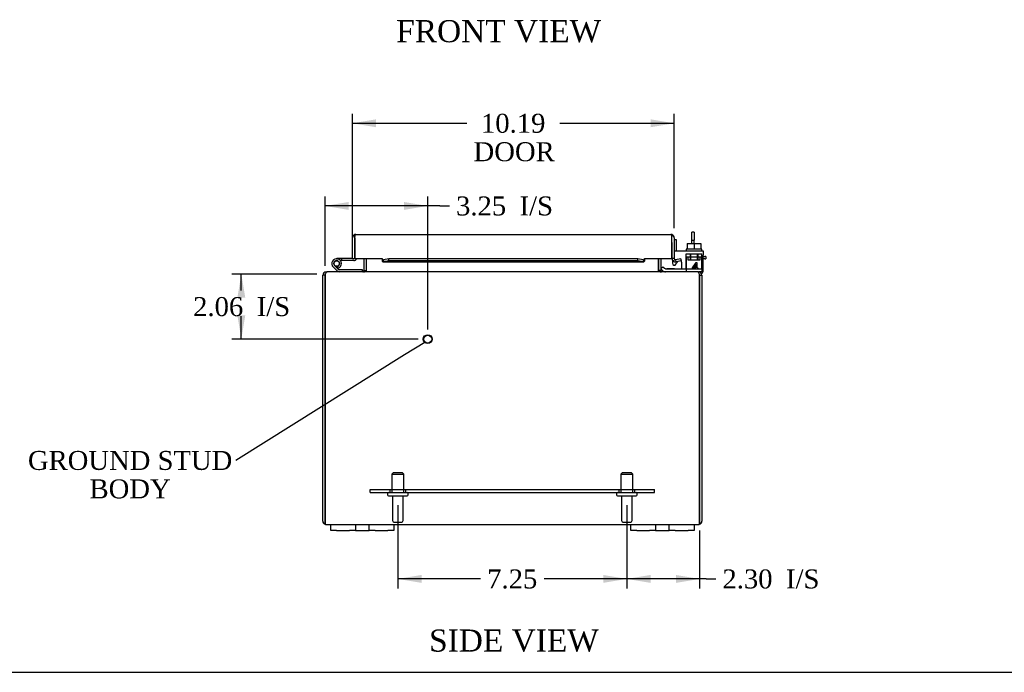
# Model space of a CAD drawing. Header units: inches. Extents: x 0 to 120, y -1 to 80.
# Tile 2 of 11: x 22 to 53, y 0 to 21. Entities that reach past the tile are written whole.
import ezdxf
from ezdxf import colors
from ezdxf.entities.mleader import LeaderData, LeaderLine
from ezdxf.enums import TextEntityAlignment as Align
from ezdxf.lldxf.tags import DXFTag
from ezdxf.math import Vec2, Vec3

# ---------------------------------------------------------------- set-up
doc = ezdxf.new("R2010")
doc.units = ezdxf.units.IN
doc.header["$MEASUREMENT"] = 0
for name, color, linetype in [('COM40153-1', 7, 'Continuous'), ('COM40153-2', 7, 'Continuous'), ('COM42667', 7, 'Continuous'), ('COM42780', 7, 'Continuous'), ('COM42947', 7, 'Continuous'), ('COM48470', 7, 'Continuous'), ('COM71102-5', 7, 'Continuous'), ('Default', 7, 'Continuous'), ('FET07710', 7, 'Continuous'), ('GSK10080', 7, 'Continuous'), ('HNG10610-16B', 7, 'Continuous'), ('HNG10610-16C', 7, 'Continuous'), ('HNG10620-16P', 7, 'Continuous'), ('SCC19011', 7, 'Continuous'), ('STD21878', 7, 'Continuous'), ('STD26094', 7, 'Continuous'), ('WAF25035', 7, 'Continuous')]:
    doc.layers.add(name, color=color, linetype=linetype)
doc.styles.add('SEACAD_Times_New_Roman', font='times.ttf')
tags = doc.linetypes.add('HIDDEN2', pattern=[0.1875, 0.125, -0.0625]).pattern_tags.tags
tags[6:7] = [DXFTag(74, 4), DXFTag(75, 0), DXFTag(340, '0'), DXFTag(46, 0.0), DXFTag(50, 0.0), DXFTag(44, 0.0), DXFTag(45, 0.0)]
tags[4:5] = [DXFTag(74, 4), DXFTag(75, 0), DXFTag(340, '0'), DXFTag(46, 0.0), DXFTag(50, 0.0), DXFTag(44, 0.0), DXFTag(45, 0.0)]
doc.dimstyles.new('HAMMOND_(STH_-_120x80)', dxfattribs={"dimtxt": 0.6, "dimasz": 0.75, "dimexe": 0.3, "dimexo": 0.3, "dimgap": 0.15, "dimtad": 0, "dimtih": 1, "dimtoh": 1, "dimzin": 0, "dimdsep": 46, "dimtxsty": 'SEACAD_Times_New_Roman', "dimblk1": '_SE_FILLED', "dimblk2": '_SE_FILLED', "dimsah": 1, "dimcen": 0.3, "dimadec": 0, "dimazin": 0, "dimtfac": 0.8, "dimtofl": 0, "dimtmove": 0, "dimatfit": 3, "dimfxl": 1, "dimtolj": 1, "dimtzin": 0, "dimarcsym": 0})

# ---------------------------------------------------------------- blocks, each defined once
blk = doc.blocks.new('_SE_FILLED')
at = {"color": 0}
blk.add_line((0, 0), (-1, 0), dxfattribs=at)
blk.add_solid([(0, 0), (-1, -0.1665), (-1, 0.1665), (0, 0)], dxfattribs=at)
blk = doc.blocks.new('SE7')
at = {"layer": 'COM40153-1', "color": 7, "linetype": 'Continuous'}
for p, q in [((43.447, 13.908), (43.447, 14.162)), ((43.519, 14.162), (43.447, 14.162)), ((43.519, 14.162), (43.519, 13.908)), ((43.447, 13.805), (43.447, 13.908)), ((43.447, 13.908), (43.519, 13.908)), ((43.519, 13.805), (43.519, 13.908))]:
    blk.add_line(p, q, dxfattribs=at)
at = {"layer": 'COM40153-2', "color": 7, "linetype": 'Continuous'}
for p, q in [((42.964, 13.925), (42.894, 13.925)), ((42.964, 13.579), (42.964, 13.925)), ((43.808, 13.395), (43.865, 13.395)), ((43.865, 13.325), (43.808, 13.325)), ((43.894, 13.395), (43.865, 13.395)), ((43.865, 13.325), (43.894, 13.325)), ((43.894, 13.395), (43.894, 13.325))]:
    blk.add_line(p, q, dxfattribs=at)
at = {"layer": 'COM42667', "color": 7, "linetype": 'Continuous'}
for p, q in [((42.894, 13.579), (43.808, 13.579)), ((43.808, 13.579), (43.808, 13.436)), ((43.808, 12.954), (43.808, 13.436)), ((42.838, 13.274), (42.838, 13.181)), ((42.948, 13.148), (43.003, 13.233)), ((43.122, 13.213), (43.122, 13.007)), ((43.471, 13.042), (43.586, 13.204)), ((43.581, 13.154), (43.502, 13.042)), ((43.581, 13.042), (43.581, 13.154)), ((43.586, 13.204), (43.611, 13.204)), ((43.611, 13.204), (43.611, 13.042)), ((43.471, 13.013), (43.471, 13.042)), ((43.581, 13.013), (43.471, 13.013)), ((43.502, 13.042), (43.581, 13.042)), ((43.581, 13.007), (43.581, 13.013)), ((43.611, 13.042), (43.645, 13.042)), ((43.645, 13.013), (43.611, 13.013)), ((43.611, 13.013), (43.611, 13.007)), ((43.645, 13.042), (43.645, 13.013))]:
    blk.add_line(p, q, dxfattribs=at)
for centre, radius, start, end in [((42.898, 13.181), 0.06, 180, 327.1545), ((43.062, 13.213), 0.06, 0, 40.1236), ((43.683, 12.954), 0.125, 305.8703, 0)]:
    blk.add_arc(centre, radius, start, end, dxfattribs=at)
at = {"layer": 'COM42780', "color": 7, "linetype": 'HIDDEN2'}
for p, q in [((43.269, 13.484), (43.769, 13.484)), ((43.269, 13.398), (43.269, 13.484)), ((43.394, 13.484), (43.394, 13.294)), ((43.412, 13.484), (43.412, 13.294)), ((43.625, 13.294), (43.625, 13.484)), ((43.644, 13.484), (43.644, 13.294)), ((43.769, 13.344), (43.769, 13.484)), ((43.269, 13.344), (43.269, 13.398)), ((43.269, 13.398), (43.269, 12.928)), ((43.269, 13.389), (43.769, 13.389)), ((43.324, 13.389), (43.324, 13.294)), ((43.324, 13.294), (43.714, 13.294)), ((43.714, 13.294), (43.714, 13.389)), ((43.769, 13.054), (43.769, 13.344)), ((42.654, 13.006), (42.654, 13.007)), ((42.714, 13.006), (42.654, 13.006)), ((42.714, 13.006), (42.714, 13.007)), ((42.742, 13.006), (42.714, 13.006)), ((42.742, 13.006), (42.742, 13.007)), ((42.904, 13.006), (42.742, 13.006)), ((42.855, 13.006), (42.855, 13.007)), ((42.904, 13.006), (42.904, 13.007)), ((43.769, 13.007), (43.769, 13.054))]:
    blk.add_line(p, q, dxfattribs=at)
at = {"layer": 'COM42780', "color": 7, "linetype": 'Continuous'}
for p, q in [((42.469, 13.004), (42.536, 13.072)), ((42.469, 13.004), (42.52, 12.954)), ((42.536, 13.072), (42.587, 13.021)), ((42.621, 13.007), (43.519, 13.007)), ((43.519, 13.007), (43.769, 13.007)), ((43.769, 12.912), (43.661, 12.912)), ((43.769, 13.007), (43.769, 12.912))]:
    blk.add_line(p, q, dxfattribs=at)
for radius in [0.143, 0.048]:
    blk.add_arc((42.621, 13.055), radius, 225, 270, dxfattribs=at)
at = {"layer": 'COM42780', "color": 7, "linetype": 'HIDDEN2'}
blk.add_ellipse((43.019, 14.012), major_axis=(0, -14.322), ratio=0.017455, start_param=1.503851, end_param=1.524085, dxfattribs=at)
for points, knots in [([(43.26, 13.007), (43.262, 13.007), (43.263, 13.008), (43.265, 13.012), (43.266, 13.013), (43.266, 13.017), (43.267, 13.018), (43.268, 13.025), (43.268, 13.03), (43.268, 13.042), (43.268, 13.048), (43.268, 13.054)], [0, 0, 0, 0, 0.25, 0.25, 0.375, 0.375, 0.5, 0.5, 0.75, 0.75, 1, 1, 1, 1]), ([(43.269, 12.928), (43.269, 12.922), (43.268, 12.919), (43.266, 12.913), (43.263, 12.912), (43.26, 12.912)], [0, 0, 0, 0, 0.5, 0.5, 1, 1, 1, 1])]:
    blk.add_open_spline(points, degree=3, knots=knots, dxfattribs=at)
at = {"layer": 'COM42947', "color": 7, "linetype": 'HIDDEN2'}
for p, q in [((33.269, 6.016), (42.269, 6.016)), ((33.269, 5.921), (33.269, 6.016)), ((33.894, 6.016), (33.894, 5.921)), ((34.394, 5.921), (34.394, 6.016)), ((41.144, 6.016), (41.144, 5.921)), ((41.644, 5.921), (41.644, 6.016)), ((42.269, 5.921), (42.269, 6.016)), ((33.269, 5.921), (42.269, 5.921))]:
    blk.add_line(p, q, dxfattribs=at)
at = {"layer": 'COM48470', "color": 7, "linetype": 'Continuous'}
for p, q in [((33.072, 13.33), (33.072, 12.948)), ((33.144, 13.33), (33.144, 12.948)), ((33.157, 12.948), (33.157, 13.33)), ((42.381, 13.33), (42.381, 12.948)), ((42.394, 13.33), (42.394, 12.948)), ((42.466, 13.33), (42.466, 12.948)), ((31.769, 5.02), (31.769, 12.804)), ((31.841, 12.804), (31.769, 12.804)), ((31.841, 5.02), (31.841, 12.804)), ((31.841, 12.804), (31.841, 5.02)), ((31.877, 12.888), (31.877, 12.912)), ((31.877, 12.912), (31.901, 12.912)), ((43.635, 12.912), (31.903, 12.912)), ((33.072, 12.948), (33.144, 12.948)), ((42.466, 12.948), (42.394, 12.948)), ((43.637, 12.912), (43.661, 12.912)), ((43.661, 12.888), (43.661, 12.912)), ((43.697, 12.804), (43.769, 12.804)), ((43.697, 12.804), (43.697, 5.02)), ((43.697, 5.02), (43.697, 12.804)), ((43.769, 12.804), (43.769, 5.02)), ((31.841, 4.918), (31.841, 5.02)), ((31.841, 5.02), (31.841, 4.918)), ((43.697, 4.918), (43.697, 5.02)), ((43.697, 5.02), (43.697, 4.918)), ((31.877, 4.912), (32.019, 4.912)), ((34.019, 4.912), (41.519, 4.912)), ((43.519, 4.912), (43.661, 4.912))]:
    blk.add_line(p, q, dxfattribs=at)
for centre, radius, start, end in [((31.877, 12.804), 0.108, 90, 180), ((31.877, 12.804), 0.036, 141.2767, 180), ((33.036, 12.948), 0.036, 270, 0), ((33.036, 12.948), 0.108, 349.6016, 360), ((42.502, 12.948), 0.108, 180, 190.3994), ((42.502, 12.948), 0.036, 180, 270), ((43.661, 12.804), 0.108, 0, 90), ((43.661, 12.804), 0.036, 0, 38.7233), ((31.877, 5.02), 0.108, 180, 250.5288), ((43.661, 5.02), 0.108, 289.4712, 0), ((31.877, 5.02), 0.108, 250.5288, 270), ((43.661, 5.02), 0.108, 270, 289.4712)]:
    blk.add_arc(centre, radius, start, end, dxfattribs=at)
for centre, start_param, end_param in [((31.877, 5.02), 2.801756, 3.141593), ((43.661, 5.02), 3.141593, 3.48143)]:
    blk.add_ellipse(centre, major_axis=(0, 0.108), ratio=0.997813, start_param=start_param, end_param=end_param, dxfattribs=at)
for points, knots in [([(31.841, 12.804), (31.846, 12.818), (31.851, 12.832), (31.862, 12.859), (31.867, 12.87), (31.877, 12.89), (31.882, 12.898), (31.892, 12.909), (31.898, 12.912), (31.903, 12.912)], [0, 0, 0, 0, 0.25, 0.25, 0.5, 0.5, 0.75, 0.75, 1, 1, 1, 1]), ([(33.054, 12.912), (33.064, 12.912), (33.075, 12.913), (33.095, 12.915), (33.105, 12.917), (33.12, 12.92), (33.125, 12.922), (33.134, 12.925), (33.138, 12.927), (33.146, 12.932), (33.15, 12.934), (33.154, 12.939), (33.155, 12.941), (33.157, 12.944), (33.157, 12.946), (33.157, 12.948)], [0, 0, 0, 0, 0.25, 0.25, 0.5, 0.5, 0.625, 0.625, 0.75, 0.75, 0.875, 0.875, 0.9375, 0.9375, 1, 1, 1, 1]), ([(42.381, 12.948), (42.381, 12.946), (42.381, 12.944), (42.383, 12.941), (42.384, 12.939), (42.388, 12.934), (42.392, 12.932), (42.4, 12.927), (42.404, 12.925), (42.413, 12.922), (42.418, 12.92), (42.433, 12.917), (42.443, 12.915), (42.463, 12.913), (42.474, 12.912), (42.484, 12.912)], [0, 0, 0, 0, 0.0625, 0.0625, 0.125, 0.125, 0.25, 0.25, 0.375, 0.375, 0.5, 0.5, 0.75, 0.75, 1, 1, 1, 1]), ([(43.635, 12.912), (43.64, 12.912), (43.645, 12.909), (43.656, 12.898), (43.661, 12.89), (43.671, 12.87), (43.676, 12.859), (43.687, 12.832), (43.692, 12.818), (43.697, 12.804)], [0, 0, 0, 0, 0.25, 0.25, 0.5, 0.5, 0.75, 0.75, 1, 1, 1, 1])]:
    blk.add_open_spline(points, degree=3, knots=knots, dxfattribs=at)
at = {"layer": 'COM71102-5', "color": 7, "linetype": 'Continuous'}
for p, q in [((32.778, 14.091), (32.778, 14.025)), ((32.778, 13.989), (32.778, 14.091)), ((32.814, 14.097), (42.786, 14.097)), ((42.822, 13.989), (42.822, 14.091)), ((42.822, 14.091), (42.822, 14.025)), ((32.706, 13.327), (32.706, 13.989)), ((32.778, 13.989), (32.778, 13.33)), ((32.778, 13.327), (32.778, 13.838)), ((42.822, 13.33), (42.822, 13.989)), ((42.822, 13.838), (42.822, 13.33)), ((42.894, 13.989), (42.894, 13.33)), ((32.706, 13.327), (32.778, 13.327)), ((32.778, 13.33), (33.653, 13.33)), ((33.653, 13.33), (33.653, 13.303)), ((33.653, 13.303), (33.653, 13.247)), ((33.681, 13.222), (41.919, 13.222)), ((33.861, 13.325), (33.689, 13.295)), ((33.689, 13.295), (33.689, 13.224)), ((33.861, 13.254), (33.689, 13.224)), ((33.861, 13.254), (33.861, 13.325)), ((41.739, 13.325), (33.861, 13.325)), ((41.739, 13.254), (33.861, 13.254)), ((41.911, 13.295), (41.739, 13.325)), ((41.739, 13.254), (41.739, 13.325)), ((41.911, 13.224), (41.739, 13.254)), ((41.911, 13.295), (41.911, 13.224)), ((41.947, 13.33), (42.822, 13.33)), ((41.947, 13.303), (41.947, 13.33)), ((41.947, 13.303), (41.947, 13.247)), ((42.894, 13.33), (42.822, 13.33)), ((42.907, 13.303), (42.861, 13.247)), ((43.106, 13.325), (42.936, 13.295)), ((42.936, 13.295), (42.949, 13.224)), ((43.119, 13.254), (42.949, 13.224)), ((43.119, 13.254), (43.106, 13.325))]:
    blk.add_line(p, q, dxfattribs=at)
for centre, radius, start, end in [((32.814, 13.989), 0.108, 109.4712, 180), ((32.814, 13.989), 0.108, 90, 109.4712), ((42.786, 13.989), 0.108, 70.5288, 90), ((42.786, 13.989), 0.108, 0, 70.5288), ((33.682, 13.348), 0.0534, 237.5781, 261.606), ((33.682, 13.348), 0.0534, 269.7664, 277.3735), ((41.918, 13.348), 0.0534, 262.6265, 270.2336), ((41.918, 13.348), 0.0534, 278.394, 302.4219), ((42.93, 13.33), 0.108, 180, 230), ((42.93, 13.33), 0.108, 230.0001, 279.9999), ((42.93, 13.33), 0.036, 180, 230), ((42.93, 13.33), 0.036, 230, 280)]:
    blk.add_arc(centre, radius, start, end, dxfattribs=at)
for centre, start_param, end_param in [((32.814, 13.989), 3.141593, 3.48143), ((42.786, 13.989), 2.801756, 3.141593)]:
    blk.add_ellipse(centre, major_axis=(0, -0.108), ratio=0.997813, start_param=start_param, end_param=end_param, dxfattribs=at)
for points in [[(33.653, 13.247), (33.659, 13.237), (33.665, 13.23), (33.677, 13.222), (33.683, 13.221), (33.689, 13.224)], [(41.911, 13.224), (41.917, 13.221), (41.923, 13.222), (41.935, 13.23), (41.941, 13.237), (41.947, 13.247)]]:
    blk.add_open_spline(points, degree=3, knots=[0, 0, 0, 0, 0.5, 0.5, 1, 1, 1, 1], dxfattribs=at)
at = {"layer": 'FET07710', "color": 7, "linetype": 'Continuous'}
for p, q in [((32.019, 4.725), (32.019, 4.912)), ((32.019, 4.912), (32.206, 4.912)), ((32.206, 4.725), (32.019, 4.725)), ((32.206, 4.912), (32.613, 4.912)), ((32.206, 4.725), (32.613, 4.725)), ((32.613, 4.912), (32.8, 4.912)), ((32.8, 4.725), (32.613, 4.725)), ((32.8, 4.912), (33.018, 4.912)), ((32.8, 4.912), (32.8, 4.725)), ((32.8, 4.725), (33.018, 4.725)), ((33.018, 4.912), (33.019, 4.912)), ((33.018, 4.725), (33.019, 4.725)), ((33.019, 4.912), (33.237, 4.912)), ((33.019, 4.725), (33.237, 4.725)), ((33.237, 4.725), (33.237, 4.912)), ((33.237, 4.912), (33.424, 4.912)), ((33.424, 4.725), (33.237, 4.725)), ((33.424, 4.912), (33.831, 4.912)), ((33.424, 4.725), (33.831, 4.725)), ((33.831, 4.912), (34.019, 4.912)), ((34.019, 4.725), (33.831, 4.725)), ((34.019, 4.912), (34.019, 4.725)), ((41.519, 4.725), (41.519, 4.912)), ((41.519, 4.912), (41.706, 4.912)), ((41.706, 4.725), (41.519, 4.725)), ((41.706, 4.912), (42.113, 4.912)), ((41.706, 4.725), (42.113, 4.725)), ((42.113, 4.912), (42.3, 4.912)), ((42.3, 4.725), (42.113, 4.725)), ((42.3, 4.912), (42.518, 4.912)), ((42.3, 4.912), (42.3, 4.725)), ((42.3, 4.725), (42.518, 4.725)), ((42.518, 4.912), (42.519, 4.912)), ((42.518, 4.725), (42.519, 4.725)), ((42.519, 4.912), (42.737, 4.912)), ((42.519, 4.725), (42.737, 4.725)), ((42.737, 4.725), (42.737, 4.912)), ((42.737, 4.912), (42.924, 4.912)), ((42.924, 4.725), (42.737, 4.725)), ((42.924, 4.912), (43.331, 4.912)), ((42.924, 4.725), (43.331, 4.725)), ((43.331, 4.912), (43.519, 4.912)), ((43.519, 4.725), (43.331, 4.725)), ((43.519, 4.912), (43.519, 4.725))]:
    blk.add_line(p, q, dxfattribs=at)
at = {"layer": 'GSK10080', "color": 7, "linetype": 'Continuous'}
for p, q in [((32.778, 13.838), (32.778, 14.025)), ((32.778, 14.025), (32.778, 14.025)), ((42.822, 14.025), (42.822, 14.025)), ((42.822, 13.838), (42.822, 14.025)), ((32.778, 13.838), (32.778, 13.838)), ((42.822, 13.838), (42.822, 13.838))]:
    blk.add_line(p, q, dxfattribs=at)
at = {"layer": 'HNG10610-16B', "color": 7, "linetype": 'Continuous'}
for p, q in [((32.268, 12.981), (32.142, 13.107)), ((32.226, 12.938), (32.099, 13.065)), ((32.253, 13.026), (32.236, 13.084)), ((33.024, 12.972), (32.289, 12.972)), ((33.024, 12.912), (33.024, 12.972))]:
    blk.add_line(p, q, dxfattribs=at)
for centre, radius, start, end in [((32.208, 13.173), 0.154, 287.1819, 225), ((32.208, 13.173), 0.0938, 287.1819, 225), ((32.289, 13.001), 0.089, 225, 270), ((32.289, 13.001), 0.029, 225, 270)]:
    blk.add_arc(centre, radius, start, end, dxfattribs=at)
at = {"layer": 'HNG10610-16C', "color": 7, "linetype": 'Continuous'}
for p, q in [((32.778, 13.807), (32.778, 13.807)), ((32.362, 13.327), (32.208, 13.327)), ((32.362, 13.267), (32.33, 13.267)), ((32.706, 13.327), (32.362, 13.327)), ((32.362, 13.327), (32.362, 13.267)), ((32.749, 13.267), (32.362, 13.267))]:
    blk.add_line(p, q, dxfattribs=at)
for centre, radius, start, end in [((32.208, 13.173), 0.0937, 225, 287.1819), ((32.749, 13.356), 0.089, 270, 343.0142), ((32.208, 13.173), 0.154, 277.4281, 287.1819)]:
    blk.add_arc(centre, radius, start, end, dxfattribs=at)
at = {"layer": 'HNG10620-16P', "color": 7, "linetype": 'Continuous'}
blk.add_circle((32.208, 13.173), 0.085, dxfattribs=at)
at = {"layer": 'SCC19011', "color": 7, "linetype": 'Continuous'}
for p, q in [((43.304, 13.805), (43.304, 13.624)), ((43.304, 13.805), (43.519, 13.805)), ((43.519, 13.805), (43.519, 13.624)), ((43.519, 13.805), (43.734, 13.805)), ((43.734, 13.805), (43.734, 13.624))]:
    blk.add_line(p, q, dxfattribs=at)
at = {"layer": 'STD21878', "color": 7, "linetype": 'HIDDEN2'}
for radius in [0.141, 0.125]:
    blk.add_circle((35.091, 10.78), radius, dxfattribs=at)
at = {"layer": 'STD26094', "color": 7, "linetype": 'HIDDEN2'}
for p, q in [((33.994, 6.546), (33.956, 6.509)), ((34.294, 6.546), (33.994, 6.546)), ((34.331, 6.509), (34.294, 6.546)), ((41.244, 6.546), (41.206, 6.509)), ((41.544, 6.546), (41.244, 6.546)), ((41.581, 6.509), (41.544, 6.546)), ((33.956, 6.509), (34.331, 6.509)), ((33.956, 6.509), (33.956, 5.921)), ((34.331, 5.921), (34.331, 6.509)), ((41.206, 6.509), (41.581, 6.509)), ((41.206, 6.509), (41.206, 5.921)), ((41.581, 5.921), (41.581, 6.509)), ((33.819, 5.891), (33.819, 5.851)), ((33.849, 5.821), (34.439, 5.821)), ((33.979, 5.821), (33.979, 5.044)), ((34.309, 5.044), (34.309, 5.821)), ((34.469, 5.851), (34.469, 5.891)), ((41.069, 5.891), (41.069, 5.851)), ((41.099, 5.821), (41.689, 5.821)), ((41.229, 5.821), (41.229, 5.044)), ((41.559, 5.044), (41.559, 5.821)), ((41.719, 5.851), (41.719, 5.891)), ((34.039, 4.984), (34.249, 4.984)), ((41.289, 4.984), (41.499, 4.984))]:
    blk.add_line(p, q, dxfattribs=at)
for centre, radius, start, end in [((33.849, 5.891), 0.03, 90, 180), ((33.849, 5.851), 0.03, 180, 270), ((34.439, 5.891), 0.03, 0, 90), ((34.439, 5.851), 0.03, 270, 0), ((41.099, 5.891), 0.03, 90, 180), ((41.099, 5.851), 0.03, 180, 270), ((41.689, 5.891), 0.03, 0, 90), ((41.689, 5.851), 0.03, 270, 0), ((34.039, 5.044), 0.06, 180, 270), ((34.249, 5.044), 0.06, 270, 0), ((41.289, 5.044), 0.06, 180, 270), ((41.499, 5.044), 0.06, 270, 0)]:
    blk.add_arc(centre, radius, start, end, dxfattribs=at)
at = {"layer": 'WAF25035', "color": 7, "linetype": 'Continuous'}
for p, q in [((43.769, 13.624), (43.269, 13.624)), ((43.269, 13.624), (43.269, 13.579)), ((43.769, 13.579), (43.769, 13.624))]:
    blk.add_line(p, q, dxfattribs=at)
blk = doc.blocks.new('DMBLK6533')
at = {"layer": 'Default', "linetype": 'Continuous'}
for points in [[(42.144, 3.064), (42.144, 3.314), (41.394, 3.189)], [(42.947, 3.064), (43.697, 3.189), (42.947, 3.314)]]:
    blk.add_hatch(color=7, dxfattribs=at).paths.add_polyline_path(points)
at = {"layer": 'Default', "color": 7, "linetype": 'Continuous'}
for p, q in [((41.394, 5.521), (41.394, 2.889)), ((43.697, 4.72), (43.697, 2.889)), ((43.909, 3.189), (41.394, 3.189)), ((43.909, 3.189), (44.209, 3.189))]:
    blk.add_line(p, q, dxfattribs=at)
at = {"layer": 'Default', "color": 7, "linetype": 'Continuous', "style": 'SEACAD_Times_New_Roman'}
for s, p in [('2.30', (44.419, 3.489)), ('I/S', (46.432, 3.489))]:
    blk.add_text(s, height=0.6, dxfattribs=at).set_placement(p, align=Align.TOP_LEFT)
blk = doc.blocks.new('DMBLK6534')
at = {"layer": 'Default', "linetype": 'Continuous'}
for points in [[(34.894, 3.064), (34.894, 3.314), (34.144, 3.189)], [(40.644, 3.064), (41.394, 3.189), (40.644, 3.314)]]:
    blk.add_hatch(color=7, dxfattribs=at).paths.add_polyline_path(points)
at = {"layer": 'Default', "color": 7, "linetype": 'Continuous'}
for p, q in [((34.144, 5.521), (34.144, 2.889)), ((41.394, 5.521), (41.394, 2.889)), ((36.763, 3.189), (34.144, 3.189)), ((41.394, 3.189), (38.775, 3.189))]:
    blk.add_line(p, q, dxfattribs=at)
at = {"layer": 'Default', "color": 7, "linetype": 'Continuous', "style": 'SEACAD_Times_New_Roman'}
blk.add_text('7.25', height=0.6, dxfattribs=at).set_placement((36.973, 3.489), align=Align.TOP_LEFT)
blk = doc.blocks.new('DMBLK6542')
at = {"layer": 'Default', "linetype": 'Continuous'}
for points in [[(29.065, 12.09), (29.315, 12.09), (29.19, 12.84)], [(29.065, 11.53), (29.19, 10.78), (29.315, 11.53)]]:
    blk.add_hatch(color=7, dxfattribs=at).paths.add_polyline_path(points)
at = {"layer": 'Default', "color": 7, "linetype": 'Continuous'}
for p, q in [((31.577, 12.84), (28.89, 12.84)), ((29.19, 12.32), (29.19, 12.84)), ((29.19, 10.78), (29.19, 11.51)), ((34.791, 10.78), (28.89, 10.78))]:
    blk.add_line(p, q, dxfattribs=at)
at = {"layer": 'Default', "color": 7, "linetype": 'Continuous', "style": 'SEACAD_Times_New_Roman'}
for s, p in [('I/S', (29.678, 12.11)), ('2.06', (27.665, 12.11))]:
    blk.add_text(s, height=0.6, dxfattribs=at).set_placement(p, align=Align.TOP_LEFT)
blk = doc.blocks.new('DMBLK6543')
at = {"layer": 'Default', "linetype": 'Continuous'}
for points in [[(32.591, 15.121), (31.841, 14.996), (32.591, 14.871)], [(34.341, 15.121), (34.341, 14.871), (35.091, 14.996)]]:
    blk.add_hatch(color=7, dxfattribs=at).paths.add_polyline_path(points)
at = {"layer": 'Default', "color": 7, "linetype": 'Continuous'}
for p, q in [((31.841, 13.104), (31.841, 15.296)), ((35.091, 11.08), (35.091, 15.296)), ((35.477, 14.996), (31.841, 14.996)), ((35.477, 14.996), (35.777, 14.996))]:
    blk.add_line(p, q, dxfattribs=at)
at = {"layer": 'Default', "color": 7, "linetype": 'Continuous', "style": 'SEACAD_Times_New_Roman'}
for s, p in [('3.25', (35.987, 15.296)), ('I/S', (37.999, 15.296))]:
    blk.add_text(s, height=0.6, dxfattribs=at).set_placement(p, align=Align.TOP_LEFT)
blk = doc.blocks.new('DMBLK6548')
at = {"layer": 'Default', "linetype": 'Continuous'}
for points in [[(33.456, 17.738), (32.706, 17.613), (33.456, 17.488)], [(42.144, 17.738), (42.144, 17.488), (42.894, 17.613)]]:
    blk.add_hatch(color=7, dxfattribs=at).paths.add_polyline_path(points)
at = {"layer": 'Default', "color": 7, "linetype": 'Continuous'}
for p, q in [((32.706, 13.958), (32.706, 17.913)), ((42.894, 14.289), (42.894, 17.913)), ((32.706, 17.613), (36.332, 17.613)), ((39.268, 17.613), (42.894, 17.613))]:
    blk.add_line(p, q, dxfattribs=at)
at = {"layer": 'Default', "color": 7, "linetype": 'Continuous', "style": 'SEACAD_Times_New_Roman'}
for s, p in [('10.19', (36.776, 17.913)), ('DOOR', (36.542, 17.013))]:
    blk.add_text(s, height=0.6, dxfattribs=at).set_placement(p, align=Align.TOP_LEFT)
blk = doc.blocks.new('BORDER')
at = {"layer": 'Default', "color": 7, "linetype": 'Continuous'}
blk.add_line((-41.86, 0), (0, 0), dxfattribs=at)

msp = doc.modelspace()

# ---------------------------------------------------------------- block references
at = {"layer": 'Default', "color": 7, "xscale": 2.85, "yscale": 2.85, "zscale": 2.85}
msp.add_blockref('BORDER', (119.744, 0.233), dxfattribs=at)
at = {"layer": 'Default'}
msp.add_blockref('SE7', (0, 0), dxfattribs=at)

# ---------------------------------------------------------------- texts
at = {"layer": 'Default', "color": 7, "linetype": 'Continuous', "style": 'SEACAD_Times_New_Roman'}
for s, p in [('FRONT VIEW', (34.092, 20.879)), ('SIDE VIEW', (35.133, 1.589))]:
    msp.add_text(s, height=0.7, dxfattribs=at).set_placement(p, align=Align.TOP_LEFT)

# ---------------------------------------------------------------- dimensions: what is measured, and where the dimension line sits
at = {"layer": 'Default', "color": 7, "linetype": 'Continuous'}
for base, p1, p2, text, picture, middle in [((42.894, 17.613), (32.706, 13.658), (42.894, 13.989), '\\A1;<>\\PDOOR', 'DMBLK6548', (37.8, 17.613)), ((34.144, 3.189), (41.394, 5.821), (34.144, 5.821), '\\A1;<>', 'DMBLK6534', (37.769, 3.189))]:
    dim = msp.add_linear_dim(base=base, p1=p1, p2=p2, text=text, dimstyle='HAMMOND_(STH_-_120x80)', dxfattribs=at)
    dim.commit()
    dim.dimension.update_dxf_attribs({"geometry": picture, "text_midpoint": middle, "dimtype": 160})
for base, p1, p2, picture, middle in [((31.841, 14.996), (35.091, 10.78), (31.841, 12.804), 'DMBLK6543', (35.777, 14.996)), ((41.394, 3.189), (43.697, 5.02), (41.394, 5.821), 'DMBLK6533', (44.209, 3.189))]:
    dim = msp.add_linear_dim(base=base, p1=p1, p2=p2, text='\\A1;<> I/S', dimstyle='HAMMOND_(STH_-_120x80)', override={"dimtmove": 1}, dxfattribs=at)
    dim.commit()
    dim.dimension.update_dxf_attribs({"geometry": picture, "text_midpoint": middle, "dimtype": 160})
dim = msp.add_linear_dim(base=(29.19, 12.84), p1=(35.091, 10.78), p2=(31.877, 12.84), angle=90, text='\\A1;<> I/S', dimstyle='HAMMOND_(STH_-_120x80)', dxfattribs=at)
dim.commit()
dim.dimension.update_dxf_attribs({"geometry": 'DMBLK6542', "text_midpoint": (29.19, 11.81), "dimtype": 160})

# ---------------------------------------------------------------- leaders
ml = msp.add_multileader_mtext('Standard', dxfattribs=at)
ml.set_content('{\\pxsm0.9;\\fTimes New Roman|b0||i0||c0|p34;\\W1.;GROUND STUD\\PBODY\\P}', color=7)
ml.set_leader_properties()
ml.set_arrow_properties(name='_SE_FILLED')
ml.build(insert=Vec2(0, 0))
ml.multileader.update_dxf_attribs({"dogleg_length": 0, "arrow_head_size": 0.75})
ctx = ml.context
ctx.base_point, ctx.char_height, ctx.arrow_head_size, ctx.landing_gap_size = Vec3(22.448, 6.724), 0.6, 0.75, 0.21
ctx.text_align_type = 1
notes = []
notes.append((ctx, [(0, (1, 1, 0), (29.012, 6.934), (-1, 0), 0, [(0, [(34.995, 10.678)], 0, [])])]))
ctx.mtext.insert, ctx.mtext.alignment = Vec3(25.67, 7.24), 2
for ctx, leaders in notes:
    for number, flags, end, landing, length, lines in leaders:
        leader = LeaderData()
        leader.index, (leader.has_last_leader_line, leader.has_dogleg_vector, leader.attachment_direction) = number, flags
        leader.last_leader_point, leader.dogleg_vector, leader.dogleg_length = Vec3(end), Vec3(landing), length
        for number, points, colour, breaks in lines:
            line = LeaderLine()
            line.index, line.vertices, line.color, line.breaks = number, Vec3.list(points), colors.encode_raw_color(colour), breaks
            leader.lines.append(line)
        ctx.leaders.append(leader)

doc.saveas('drawing.dxf')
